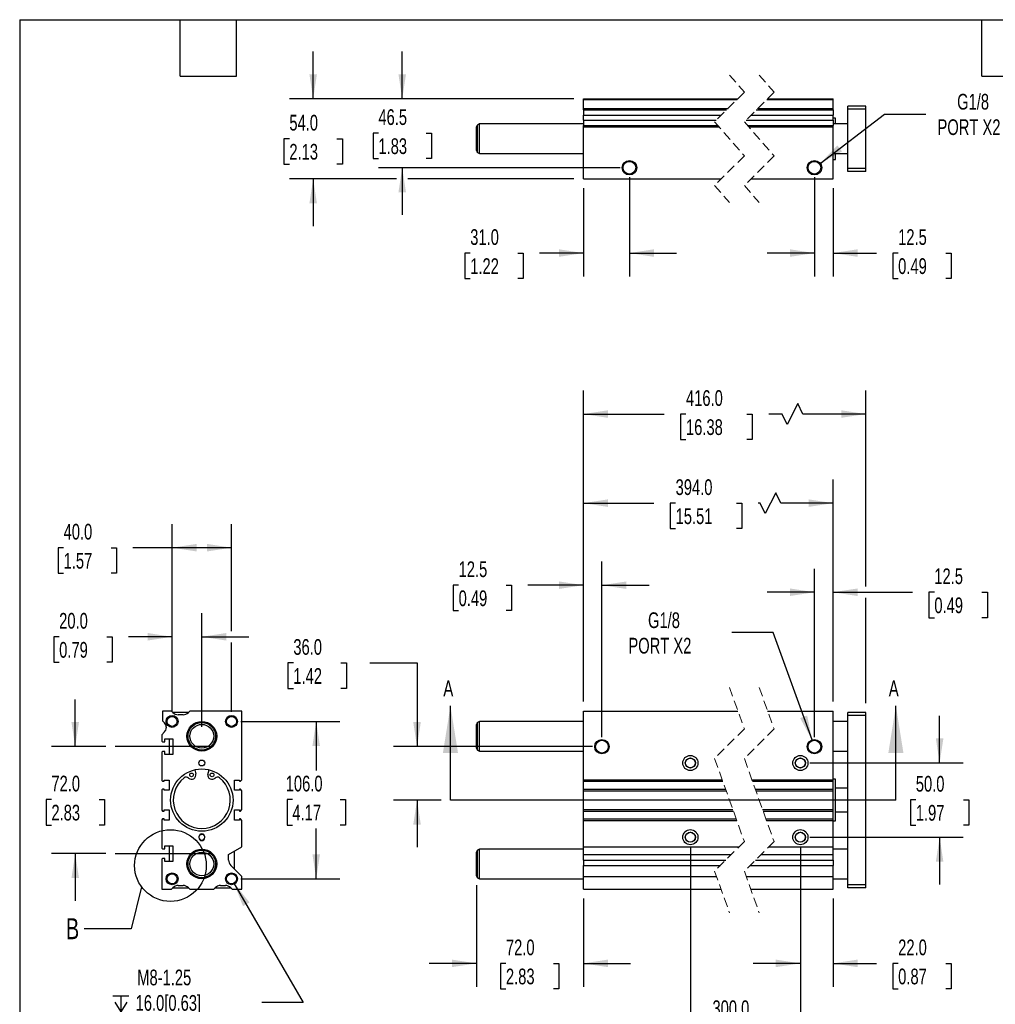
# Model space of a CAD drawing. Header units: millimetres. Extents: x 32 to 1365, y 32 to 1048.
# Tile 2 of 4: x 32 to 688, y 385 to 1048. Entities that reach past the tile are written whole.
import ezdxf

# ---------------------------------------------------------------- set-up
doc = ezdxf.new("R2010")
doc.units = ezdxf.units.MM
doc.header["$LTSCALE"] = 5
for name, pattern in [('SLD-Center', [19.05, 15.24, -1.27, 1.27, -1.27]), ('SLD-Dashed', [1.905, 1.27, -0.635]), ('SLD-Solid', [0])]:
    doc.linetypes.add(name, pattern=pattern)
doc.layers.add('CENTER', color=40, linetype='SLD-Center')
doc.layers.add('DIMENSIONS', color=140, linetype='SLD-Solid', lineweight=25)
doc.layers.add('TEXT', color=140, linetype='SLD-Solid', lineweight=25)
doc.styles.add('SLDTEXTSTYLE0', font='TXT', dxfattribs={"width": 0.7})
doc.dimstyles.new('SLDDIMSTYLE0', dxfattribs={"dimtxt": 10.790039, "dimasz": 16.51, "dimexe": 0, "dimexo": 0.0625, "dimgap": 2.69751, "dimtad": 0, "dimtih": 1, "dimtoh": 1, "dimrnd": 1e-09, "dimzin": 4, "dimdsep": 46, "dimtxsty": 'SLDTEXTSTYLE0', "dimsah": 1, "dimcen": 0.09, "dimadec": 0, "dimazin": 1, "dimtfac": 1, "dimtmove": 0, "dimatfit": 0, "dimfxl": 0, "dimfrac": 2, "dimtolj": 1, "dimtzin": 12, "dimarcsym": 0})
doc.dimstyles.new('SLDDIMSTYLE1', dxfattribs={"dimtxt": 10.790039, "dimasz": 16.51, "dimexe": 0, "dimexo": 0.0625, "dimgap": 2.69751, "dimtad": 0, "dimtih": 1, "dimtoh": 1, "dimrnd": 1e-09, "dimzin": 12, "dimdsep": 46, "dimtxsty": 'SLDTEXTSTYLE0', "dimsah": 1, "dimcen": 0.09, "dimadec": 0, "dimazin": 3, "dimtfac": 1, "dimtmove": 0, "dimatfit": 0, "dimfxl": 0, "dimfrac": 2, "dimtolj": 1, "dimtzin": 12, "dimarcsym": 0})
doc.dimstyles.new('SLDDIMSTYLE2', dxfattribs={"dimtxt": 10.790039, "dimasz": 16.51, "dimexe": 0, "dimexo": 0.0625, "dimgap": 2.69751, "dimtad": 0, "dimtih": 1, "dimtoh": 1, "dimrnd": 1e-09, "dimzin": 4, "dimdsep": 46, "dimtxsty": 'SLDTEXTSTYLE0', "dimsah": 1, "dimcen": 0.09, "dimadec": 0, "dimazin": 1, "dimtfac": 1, "dimtofl": 0, "dimtmove": 0, "dimatfit": 3, "dimfxl": 0, "dimfrac": 2, "dimtolj": 1, "dimtzin": 12, "dimarcsym": 0})
doc.dimstyles.new('SLDDIMSTYLE3', dxfattribs={"dimtxt": 10.790039, "dimasz": 16.51, "dimexe": 0, "dimexo": 0.0625, "dimgap": 2.69751, "dimtad": 0, "dimtih": 1, "dimtoh": 1, "dimrnd": 1e-09, "dimzin": 12, "dimdsep": 46, "dimtxsty": 'SLDTEXTSTYLE0', "dimsah": 1, "dimcen": 0, "dimadec": 0, "dimazin": 3, "dimtfac": 1, "dimtofl": 0, "dimtmove": 0, "dimatfit": 3, "dimfxl": 0, "dimfrac": 2, "dimtolj": 1, "dimtzin": 12, "dimarcsym": 0})
doc.dimstyles.new('SLDDIMSTYLE5', dxfattribs={"dimtxt": 0.18, "dimasz": 16.51, "dimexe": 0, "dimexo": 0.0625, "dimgap": 0, "dimtad": 0, "dimtih": 1, "dimtoh": 1, "dimdec": 0, "dimrnd": 1e-09, "dimzin": 0, "dimdsep": 46, "dimtxsty": 'Standard', "dimblk1": 'NONE', "dimblk2": 'NONE', "dimsah": 1, "dimcen": 0.09, "dimadec": 0, "dimazin": 0, "dimtfac": 16.51, "dimtdec": 0, "dimtofl": 0, "dimtmove": 0, "dimatfit": 3, "dimldrblk": 'NONE', "dimfxl": 0, "dimfrac": 2, "dimtolj": 1, "dimtzin": 0, "dimarcsym": 0})

# ---------------------------------------------------------------- blocks, each defined once
blk = doc.blocks.new('_D')
at = {"layer": 'DIMENSIONS'}
for p, q in [((215.96, 614.54), (212.33, 614.54)), ((212.33, 614.54), (212.33, 597.39)), ((248.02, 614.54), (251.64, 614.54)), ((251.64, 614.54), (251.64, 597.39)), ((267.47, 614.54), (299.22, 614.54)), ((299.22, 614.54), (299.22, 558.16)), ((212.33, 597.39), (215.96, 597.39)), ((251.64, 597.39), (248.02, 597.39)), ((417.36, 558.16), (283.34, 558.16)), ((315.38, 522.16), (283.34, 522.16)), ((299.22, 522.16), (299.22, 490.41))]:
    blk.add_line(p, q, dxfattribs=at)
for points in [[(299.22, 558.16), (301.76, 574.67), (296.68, 574.67)], [(299.22, 522.16), (296.68, 505.65), (301.76, 505.65)]]:
    blk.add_solid(points, dxfattribs=at)
at = {"layer": 'DIMENSIONS', "char_height": 10.583, "attachment_point": 1, "style": 'SLDTEXTSTYLE0'}
for s, insert in [('36.0', (215.96, 630.6)), ('1.42', (215.96, 611.04))]:
    blk.add_mtext(s, dxfattribs=dict(at, insert=insert))
blk = doc.blocks.new('_D_1')
at = {"layer": 'DIMENSIONS'}
for p, q in [((411.21, 588.51), (411.21, 682.77)), ((423.71, 564.51), (423.71, 682.77)), ((327.21, 666.9), (323.58, 666.9)), ((323.58, 666.9), (323.58, 649.75)), ((359.27, 666.9), (362.89, 666.9)), ((362.89, 666.9), (362.89, 649.75)), ((411.21, 666.9), (373.89, 666.9)), ((423.71, 666.9), (455.46, 666.9)), ((323.58, 649.75), (327.21, 649.75)), ((362.89, 649.75), (359.27, 649.75))]:
    blk.add_line(p, q, dxfattribs=at)
for points in [[(411.21, 666.9), (394.7, 669.44), (394.7, 664.36)], [(423.71, 666.9), (440.22, 664.36), (440.22, 669.44)]]:
    blk.add_solid(points, dxfattribs=at)
at = {"layer": 'DIMENSIONS', "char_height": 10.583, "attachment_point": 1, "style": 'SLDTEXTSTYLE0'}
for s, insert in [('12.5', (327.21, 682.96)), ('0.49', (327.21, 663.39))]:
    blk.add_mtext(s, dxfattribs=dict(at, insert=insert))
blk = doc.blocks.new('_D_2')
at = {"layer": 'DIMENSIONS'}
for p, q in [((566.76, 564.51), (566.76, 678.03)), ((579.26, 588.51), (579.26, 678.03)), ((566.76, 662.16), (535.01, 662.16)), ((579.26, 662.16), (632.84, 662.16)), ((647.46, 662.16), (643.83, 662.16)), ((643.83, 662.16), (643.83, 645.01)), ((679.52, 662.16), (683.14, 662.16)), ((683.14, 662.16), (683.14, 645.01)), ((643.83, 645.01), (647.46, 645.01)), ((683.14, 645.01), (679.52, 645.01))]:
    blk.add_line(p, q, dxfattribs=at)
for points in [[(566.76, 662.16), (550.25, 664.7), (550.25, 659.62)], [(579.26, 662.16), (595.77, 659.62), (595.77, 664.7)]]:
    blk.add_solid(points, dxfattribs=at)
at = {"layer": 'DIMENSIONS', "char_height": 10.583, "attachment_point": 1, "style": 'SLDTEXTSTYLE0'}
for s, insert in [('12.5', (647.46, 678.22)), ('0.49', (647.46, 658.65))]:
    blk.add_mtext(s, dxfattribs=dict(at, insert=insert))
blk = doc.blocks.new('_D_3')
at = {"layer": 'DIMENSIONS'}
for p, q in [((411.21, 588.51), (411.21, 738.03)), ((579.26, 588.51), (579.26, 738.03)), ((540.69, 729.21), (533.63, 715.1)), ((544.22, 722.16), (540.69, 729.21)), ((411.21, 722.16), (458.67, 722.16)), ((473.29, 722.16), (469.67, 722.16)), ((469.67, 722.16), (469.67, 705.01)), ((514.33, 722.16), (517.95, 722.16)), ((517.95, 722.16), (517.95, 705.01)), ((530.11, 722.16), (528.95, 722.16)), ((533.63, 715.1), (530.11, 722.16)), ((579.26, 722.16), (544.22, 722.16)), ((469.67, 705.01), (473.29, 705.01)), ((517.95, 705.01), (514.33, 705.01))]:
    blk.add_line(p, q, dxfattribs=at)
for points in [[(411.21, 722.16), (427.72, 719.62), (427.72, 724.7)], [(579.26, 722.16), (562.75, 724.7), (562.75, 719.62)]]:
    blk.add_solid(points, dxfattribs=at)
at = {"layer": 'DIMENSIONS', "char_height": 10.583, "attachment_point": 1, "style": 'SLDTEXTSTYLE0'}
for s, insert in [('394.0', (473.29, 738.22)), ('15.51', (473.29, 718.65))]:
    blk.add_mtext(s, dxfattribs=dict(at, insert=insert))
blk = doc.blocks.new('_D_4')
at = {"layer": 'DIMENSIONS'}
for p, q in [((411.21, 588.51), (411.21, 798.03)), ((601.26, 665.97), (601.26, 798.03)), ((555.49, 789.21), (548.44, 775.1)), ((559.02, 782.16), (555.49, 789.21)), ((411.21, 782.16), (465.65, 782.16)), ((480.27, 782.16), (476.64, 782.16)), ((476.64, 782.16), (476.64, 765.01)), ((521.31, 782.16), (524.93, 782.16)), ((524.93, 782.16), (524.93, 765.01)), ((544.91, 782.16), (535.93, 782.16)), ((548.44, 775.1), (544.91, 782.16)), ((601.26, 782.16), (559.02, 782.16)), ((476.64, 765.01), (480.27, 765.01)), ((524.93, 765.01), (521.31, 765.01)), ((601.26, 587.51), (601.26, 658.35))]:
    blk.add_line(p, q, dxfattribs=at)
for points in [[(411.21, 782.16), (427.72, 779.62), (427.72, 784.7)], [(601.26, 782.16), (584.75, 784.7), (584.75, 779.62)]]:
    blk.add_solid(points, dxfattribs=at)
at = {"layer": 'DIMENSIONS', "char_height": 10.583, "attachment_point": 1, "style": 'SLDTEXTSTYLE0'}
for s, insert in [('416.0', (480.27, 798.22)), ('16.38', (480.27, 778.65))]:
    blk.add_mtext(s, dxfattribs=dict(at, insert=insert))
blk = doc.blocks.new('_D_5')
at = {"layer": 'DIMENSIONS'}
for p, q in [((651.01, 547.16), (651.01, 578.91)), ((563.61, 547.16), (666.89, 547.16)), ((634.98, 522.39), (631.35, 522.39)), ((631.35, 522.39), (631.35, 505.24)), ((667.04, 522.39), (670.67, 522.39)), ((670.67, 522.39), (670.67, 505.24)), ((631.35, 505.24), (634.98, 505.24)), ((670.67, 505.24), (667.04, 505.24)), ((563.61, 497.16), (666.89, 497.16)), ((651.01, 497.16), (651.01, 465.41))]:
    blk.add_line(p, q, dxfattribs=at)
for points in [[(651.01, 547.16), (653.55, 563.67), (648.47, 563.67)], [(651.01, 497.16), (648.47, 480.65), (653.55, 480.65)]]:
    blk.add_solid(points, dxfattribs=at)
at = {"layer": 'DIMENSIONS', "char_height": 10.583, "attachment_point": 1, "style": 'SLDTEXTSTYLE0'}
for s, insert in [('50.0', (634.98, 538.45)), ('1.97', (634.98, 518.89))]:
    blk.add_mtext(s, dxfattribs=dict(at, insert=insert))
blk = doc.blocks.new('_D_6')
at = {"layer": 'DIMENSIONS'}
for p, q in [((339.21, 464.83), (339.21, 396.33)), ((411.21, 455.81), (411.21, 396.33)), ((339.21, 412.21), (307.46, 412.21)), ((359.07, 412.21), (355.45, 412.21)), ((355.45, 412.21), (355.45, 395.06)), ((391.13, 412.21), (394.76, 412.21)), ((394.76, 412.21), (394.76, 395.06)), ((411.21, 412.21), (442.96, 412.21)), ((355.45, 395.06), (359.07, 395.06)), ((394.76, 395.06), (391.13, 395.06))]:
    blk.add_line(p, q, dxfattribs=at)
for points in [[(339.21, 412.21), (322.7, 414.75), (322.7, 409.67)], [(411.21, 412.21), (427.72, 409.67), (427.72, 414.75)]]:
    blk.add_solid(points, dxfattribs=at)
at = {"layer": 'DIMENSIONS', "char_height": 10.583, "attachment_point": 1, "style": 'SLDTEXTSTYLE0'}
for s, insert in [('72.0', (359.07, 428.27)), ('2.83', (359.07, 408.7))]:
    blk.add_mtext(s, dxfattribs=dict(at, insert=insert))
blk = doc.blocks.new('_D_7')
at = {"layer": 'DIMENSIONS'}
for p, q in [((483.21, 490.81), (483.21, 355.36)), ((557.26, 490.81), (557.26, 355.36)), ((483.21, 371.24), (451.46, 371.24)), ((498.1, 371.24), (494.48, 371.24)), ((494.48, 371.24), (494.48, 354.09)), ((539.14, 371.24), (542.76, 371.24)), ((542.76, 371.24), (542.76, 354.09)), ((557.26, 371.24), (589.01, 371.24)), ((494.48, 354.09), (498.1, 354.09)), ((542.76, 354.09), (539.14, 354.09))]:
    blk.add_line(p, q, dxfattribs=at)
for points in [[(483.21, 371.24), (466.7, 373.78), (466.7, 368.7)], [(557.26, 371.24), (573.77, 368.7), (573.77, 373.78)]]:
    blk.add_solid(points, dxfattribs=at)
at = {"layer": 'DIMENSIONS', "char_height": 10.583, "attachment_point": 1, "style": 'SLDTEXTSTYLE0'}
for s, insert in [('300.0', (498.1, 387.29)), ('11.81', (498.1, 367.73))]:
    blk.add_mtext(s, dxfattribs=dict(at, insert=insert))
blk = doc.blocks.new('_D_8')
at = {"layer": 'DIMENSIONS'}
for p, q in [((557.26, 490.81), (557.26, 396.32)), ((579.26, 455.81), (579.26, 396.32)), ((557.26, 412.2), (525.51, 412.2)), ((579.26, 412.2), (608.49, 412.2)), ((623.11, 412.2), (619.49, 412.2)), ((619.49, 412.2), (619.49, 395.05)), ((655.17, 412.2), (658.8, 412.2)), ((658.8, 412.2), (658.8, 395.05)), ((619.49, 395.05), (623.11, 395.05)), ((658.8, 395.05), (655.17, 395.05))]:
    blk.add_line(p, q, dxfattribs=at)
for points in [[(557.26, 412.2), (540.75, 414.74), (540.75, 409.66)], [(579.26, 412.2), (595.77, 409.66), (595.77, 414.74)]]:
    blk.add_solid(points, dxfattribs=at)
at = {"layer": 'DIMENSIONS', "char_height": 10.583, "attachment_point": 1, "style": 'SLDTEXTSTYLE0'}
for s, insert in [('22.0', (623.11, 428.26)), ('0.87', (623.11, 408.69))]:
    blk.add_mtext(s, dxfattribs=dict(at, insert=insert))
blk = doc.blocks.new('_D_9')
at = {"layer": 'DIMENSIONS'}
for p, q in [((538.96, 634.97), (511.18, 634.97)), ((565.11, 562.73), (538.96, 634.97))]:
    blk.add_line(p, q, dxfattribs=at)
blk.add_solid([(565.11, 562.73), (561.87, 579.12), (557.1, 577.39)], dxfattribs=at)
at = {"layer": 'DIMENSIONS', "char_height": 10.583, "attachment_point": 1, "style": 'SLDTEXTSTYLE0'}
for s, insert in [('G1/8', (454.72, 648.61)), ('PORT X2', (441.5, 631.46))]:
    blk.add_mtext(s, dxfattribs=dict(at, insert=insert))
blk = doc.blocks.new('_D_19')
at = {"layer": 'DIMENSIONS'}
for p, q in [((442.21, 941.68), (442.21, 874.71)), ((411.21, 934.18), (411.21, 874.71)), ((335.04, 890.58), (331.42, 890.58)), ((331.42, 890.58), (331.42, 873.43)), ((367.1, 890.58), (370.73, 890.58)), ((370.73, 890.58), (370.73, 873.43)), ((411.21, 890.58), (381.72, 890.58)), ((442.21, 890.58), (473.96, 890.58)), ((331.42, 873.43), (335.04, 873.43)), ((370.73, 873.43), (367.1, 873.43))]:
    blk.add_line(p, q, dxfattribs=at)
for points in [[(411.21, 890.58), (394.7, 893.12), (394.7, 888.04)], [(442.21, 890.58), (458.72, 888.04), (458.72, 893.12)]]:
    blk.add_solid(points, dxfattribs=at)
at = {"layer": 'DIMENSIONS', "char_height": 10.583, "attachment_point": 1, "style": 'SLDTEXTSTYLE0'}
for s, insert in [('31.0', (335.04, 906.64)), ('1.22', (335.04, 887.07))]:
    blk.add_mtext(s, dxfattribs=dict(at, insert=insert))
blk = doc.blocks.new('_D_20')
at = {"layer": 'DIMENSIONS'}
for p, q in [((566.76, 941.68), (566.76, 874.71)), ((579.26, 934.18), (579.26, 874.71)), ((566.76, 890.58), (535.01, 890.58)), ((579.26, 890.58), (608.47, 890.58)), ((623.09, 890.58), (619.47, 890.58)), ((619.47, 890.58), (619.47, 873.43)), ((655.15, 890.58), (658.78, 890.58)), ((658.78, 890.58), (658.78, 873.43)), ((619.47, 873.43), (623.09, 873.43)), ((658.78, 873.43), (655.15, 873.43))]:
    blk.add_line(p, q, dxfattribs=at)
for points in [[(566.76, 890.58), (550.25, 893.12), (550.25, 888.04)], [(579.26, 890.58), (595.77, 888.04), (595.77, 893.12)]]:
    blk.add_solid(points, dxfattribs=at)
at = {"layer": 'DIMENSIONS', "char_height": 10.583, "attachment_point": 1, "style": 'SLDTEXTSTYLE0'}
for s, insert in [('12.5', (623.09, 906.64)), ('0.49', (623.09, 887.07))]:
    blk.add_mtext(s, dxfattribs=dict(at, insert=insert))
blk = doc.blocks.new('_D_21')
at = {"layer": 'DIMENSIONS'}
for p, q in [((570.62, 950.99), (613.86, 984.17)), ((613.86, 984.17), (641.64, 984.17))]:
    blk.add_line(p, q, dxfattribs=at)
blk.add_solid([(570.62, 950.99), (585.27, 959.03), (582.17, 963.06)], dxfattribs=at)
at = {"layer": 'DIMENSIONS', "char_height": 10.583, "attachment_point": 1, "style": 'SLDTEXTSTYLE0'}
for s, insert in [('G1/8', (662.8, 997.81)), ('PORT X2', (649.58, 980.66))]:
    blk.add_mtext(s, dxfattribs=dict(at, insert=insert))
blk = doc.blocks.new('_D_22')
at = {"layer": 'DIMENSIONS'}
for p, q in [((289.25, 994.53), (289.25, 1026.28)), ((404.86, 994.53), (273.38, 994.53)), ((273.22, 971.37), (269.6, 971.37)), ((269.6, 971.37), (269.6, 954.23)), ((305.28, 971.37), (308.91, 971.37)), ((308.91, 971.37), (308.91, 954.23)), ((269.6, 954.23), (273.22, 954.23)), ((308.91, 954.23), (305.28, 954.23)), ((435.86, 948.03), (273.38, 948.03)), ((289.25, 948.03), (289.25, 916.28))]:
    blk.add_line(p, q, dxfattribs=at)
for points in [[(289.25, 994.53), (291.79, 1011.04), (286.71, 1011.04)], [(289.25, 948.03), (286.71, 931.52), (291.79, 931.52)]]:
    blk.add_solid(points, dxfattribs=at)
at = {"layer": 'DIMENSIONS', "char_height": 10.583, "attachment_point": 1, "style": 'SLDTEXTSTYLE0'}
for s, insert in [('46.5', (273.22, 987.43)), ('1.83', (273.22, 967.87))]:
    blk.add_mtext(s, dxfattribs=dict(at, insert=insert))
blk = doc.blocks.new('_D_23')
at = {"layer": 'DIMENSIONS'}
for p, q in [((229.3, 994.53), (229.3, 1026.28)), ((404.86, 994.53), (213.43, 994.53)), ((213.27, 967.62), (209.65, 967.62)), ((209.65, 967.62), (209.65, 950.47)), ((245.33, 967.62), (248.96, 967.62)), ((248.96, 967.62), (248.96, 950.47)), ((209.65, 950.47), (213.27, 950.47)), ((248.96, 950.47), (245.33, 950.47)), ((285.44, 940.53), (213.43, 940.53)), ((229.3, 940.53), (229.3, 908.78)), ((404.86, 940.53), (293.06, 940.53))]:
    blk.add_line(p, q, dxfattribs=at)
for points in [[(229.3, 994.53), (231.84, 1011.04), (226.76, 1011.04)], [(229.3, 940.53), (226.76, 924.02), (231.84, 924.02)]]:
    blk.add_solid(points, dxfattribs=at)
at = {"layer": 'DIMENSIONS', "char_height": 10.583, "attachment_point": 1, "style": 'SLDTEXTSTYLE0'}
for s, insert in [('54.0', (213.27, 983.68)), ('2.13', (213.27, 964.11))]:
    blk.add_mtext(s, dxfattribs=dict(at, insert=insert))
blk = doc.blocks.new('_D_27')
at = {"layer": 'DIMENSIONS'}
for p, q in [((69.12, 558.16), (69.12, 589.91)), ((89.74, 558.16), (53.25, 558.16)), ((53.09, 522.55), (49.47, 522.55)), ((49.47, 522.55), (49.47, 505.4)), ((85.15, 522.55), (88.78, 522.55)), ((88.78, 522.55), (88.78, 505.4)), ((49.47, 505.4), (53.09, 505.4)), ((88.78, 505.4), (85.15, 505.4)), ((89.74, 486.16), (53.25, 486.16)), ((69.12, 486.16), (69.12, 454.41))]:
    blk.add_line(p, q, dxfattribs=at)
for points in [[(69.12, 558.16), (71.66, 574.67), (66.58, 574.67)], [(69.12, 486.16), (66.58, 469.65), (71.66, 469.65)]]:
    blk.add_solid(points, dxfattribs=at)
at = {"layer": 'DIMENSIONS', "char_height": 10.583, "attachment_point": 1, "style": 'SLDTEXTSTYLE0'}
for s, insert in [('72.0', (53.09, 538.61)), ('2.83', (53.09, 519.04))]:
    blk.add_mtext(s, dxfattribs=dict(at, insert=insert))
blk = doc.blocks.new('_D_28')
at = {"layer": 'DIMENSIONS'}
for p, q in [((134.34, 581.51), (134.34, 648.03)), ((154.34, 571.51), (154.34, 648.03)), ((58.32, 632.16), (54.7, 632.16)), ((54.7, 632.16), (54.7, 615.01)), ((90.39, 632.16), (94.01, 632.16)), ((94.01, 632.16), (94.01, 615.01)), ((134.34, 632.16), (105.01, 632.16)), ((154.34, 632.16), (186.09, 632.16)), ((54.7, 615.01), (58.32, 615.01)), ((94.01, 615.01), (90.39, 615.01))]:
    blk.add_line(p, q, dxfattribs=at)
for points in [[(134.34, 632.16), (117.83, 634.7), (117.83, 629.62)], [(154.34, 632.16), (170.85, 629.62), (170.85, 634.7)]]:
    blk.add_solid(points, dxfattribs=at)
at = {"layer": 'DIMENSIONS', "char_height": 10.583, "attachment_point": 1, "style": 'SLDTEXTSTYLE0'}
for s, insert in [('20.0', (58.32, 648.22)), ('0.79', (58.32, 628.65))]:
    blk.add_mtext(s, dxfattribs=dict(at, insert=insert))
blk = doc.blocks.new('_D_29')
at = {"layer": 'DIMENSIONS'}
for p, q in [((134.34, 581.51), (134.34, 708.03)), ((174.34, 635.97), (174.34, 708.03)), ((61.31, 692.16), (57.69, 692.16)), ((57.69, 692.16), (57.69, 675.01)), ((93.37, 692.16), (97, 692.16)), ((97, 692.16), (97, 675.01)), ((134.34, 692.16), (107.99, 692.16)), ((174.34, 692.16), (134.34, 692.16)), ((57.69, 675.01), (61.31, 675.01)), ((97, 675.01), (93.37, 675.01)), ((174.34, 581.51), (174.34, 628.35))]:
    blk.add_line(p, q, dxfattribs=at)
for points in [[(134.34, 692.16), (150.85, 689.62), (150.85, 694.7)], [(174.34, 692.16), (157.83, 694.7), (157.83, 689.62)]]:
    blk.add_solid(points, dxfattribs=at)
at = {"layer": 'DIMENSIONS', "char_height": 10.583, "attachment_point": 1, "style": 'SLDTEXTSTYLE0'}
for s, insert in [('40.0', (61.31, 708.22)), ('1.57', (61.31, 688.65))]:
    blk.add_mtext(s, dxfattribs=dict(at, insert=insert))
blk = doc.blocks.new('_D_30')
at = {"layer": 'DIMENSIONS'}
for p, q in [((180.69, 575.16), (247.22, 575.16)), ((231.34, 575.16), (231.34, 542.11)), ((215.31, 522.55), (211.69, 522.55)), ((211.69, 522.55), (211.69, 505.4)), ((247.37, 522.55), (251, 522.55)), ((251, 522.55), (251, 505.4)), ((211.69, 505.4), (215.31, 505.4)), ((251, 505.4), (247.37, 505.4)), ((231.34, 469.16), (231.34, 502.99)), ((180.69, 469.16), (247.22, 469.16))]:
    blk.add_line(p, q, dxfattribs=at)
for points in [[(231.34, 575.16), (228.8, 558.65), (233.88, 558.65)], [(231.34, 469.16), (233.88, 485.67), (228.8, 485.67)]]:
    blk.add_solid(points, dxfattribs=at)
at = {"layer": 'DIMENSIONS', "char_height": 10.583, "attachment_point": 1, "style": 'SLDTEXTSTYLE0'}
for s, insert in [('106.0', (210.82, 538.61)), ('4.17', (215.31, 519.04))]:
    blk.add_mtext(s, dxfattribs=dict(at, insert=insert))
blk = doc.blocks.new('SW_SYMBOL_HOLE_DEPTH')
at = {"layer": 'DIMENSIONS', "color": 0}
for p, q in [((0, 4375), (4000, 4375)), ((500, 2775), (2000, 375)), ((2000, 4375), (2000, 375)), ((3500, 2775), (2000, 375))]:
    blk.add_line(p, q, dxfattribs=at)
blk = doc.blocks.new('_D_31')
at = {"layer": 'DIMENSIONS'}
for p, q in [((176, 466.28), (222.47, 385.81)), ((222.47, 385.81), (194.68, 385.81))]:
    blk.add_line(p, q, dxfattribs=at)
blk.add_solid([(176, 466.28), (182.06, 450.71), (186.46, 453.25)], dxfattribs=at)
at = {"layer": 'DIMENSIONS', "xscale": 0.002688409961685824, "yscale": 0.002688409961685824, "zscale": 0.002688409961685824}
blk.add_blockref('SW_SYMBOL_HOLE_DEPTH', (94.37, 378.66), dxfattribs=at)
at = {"layer": 'DIMENSIONS', "char_height": 10.583, "attachment_point": 1, "style": 'SLDTEXTSTYLE0'}
for s, insert in [('M8-1.25', (110.88, 408.02)), ('16.0[0.63]', (109.8, 390.88)), ('X4', (131.24, 373.73))]:
    blk.add_mtext(s, dxfattribs=dict(at, insert=insert))
blk = doc.blocks.new('_None')

msp = doc.modelspace()

# ---------------------------------------------------------------- linework, layer by layer
at = {"color": 7, "linetype": 'SLD-Dashed', "lineweight": 18}
for p, q in [((509.55, 1010.408), (519.55, 998.971)), ((529.55, 1010.408), (539.55, 998.971)), ((519.55, 998.971), (499.55, 978.971)), ((539.55, 998.971), (519.55, 978.971)), ((499.55, 978.971), (519.55, 956.096)), ((519.55, 978.971), (539.55, 956.096)), ((519.55, 956.096), (499.55, 936.096)), ((539.55, 956.096), (519.55, 936.096)), ((499.55, 936.096), (509.55, 924.658)), ((519.55, 936.096), (529.55, 924.658)), ((509.55, 598.034), (519.55, 570.096)), ((529.55, 598.034), (539.55, 570.096)), ((519.55, 570.096), (499.55, 550.096)), ((539.55, 570.096), (519.55, 550.096)), ((499.55, 550.096), (519.55, 494.221)), ((519.55, 550.096), (539.55, 494.221)), ((519.55, 494.221), (499.55, 474.221)), ((539.55, 494.221), (519.55, 474.221)), ((499.55, 474.221), (509.55, 446.284)), ((519.55, 474.221), (529.55, 446.284))]:
    msp.add_line(p, q, dxfattribs=at)
for p, q in [((411.212, 994.533), (515.113, 994.533)), ((411.212, 994.033), (411.212, 994.533)), ((411.212, 994.033), (514.613, 994.033)), ((411.212, 988.033), (411.212, 994.033)), ((411.212, 988.033), (508.613, 988.033)), ((411.212, 986.998), (411.212, 988.033)), ((528.613, 988.033), (579.261, 988.033)), ((534.613, 994.033), (579.261, 994.033)), ((535.113, 994.533), (579.261, 994.533)), ((579.261, 994.033), (579.261, 994.533)), ((579.261, 988.033), (579.261, 994.033)), ((579.261, 986.998), (579.261, 988.033)), ((601.261, 989.533), (589.261, 989.533)), ((589.261, 987.533), (589.261, 989.533)), ((601.261, 987.533), (601.261, 989.533)), ((411.212, 986.998), (507.577, 986.998)), ((411.212, 986.998), (411.212, 983.462)), ((411.212, 983.462), (504.041, 983.462)), ((411.212, 980.104), (411.212, 983.462)), ((524.041, 983.462), (579.261, 983.462)), ((527.577, 986.998), (579.261, 986.998)), ((579.261, 986.998), (579.261, 983.462)), ((579.261, 980.104), (579.261, 983.462)), ((581.011, 981.533), (579.261, 981.533)), ((581.011, 977.533), (581.011, 981.533)), ((601.261, 987.533), (589.261, 987.533)), ((589.261, 947.533), (589.261, 987.533)), ((601.261, 947.533), (601.261, 987.533)), ((339.212, 959.554), (339.212, 975.513)), ((341.212, 977.533), (339.962, 976.812)), ((339.962, 958.255), (339.962, 976.812)), ((411.212, 977.533), (341.212, 977.533)), ((341.212, 957.533), (341.212, 977.533)), ((411.212, 980.104), (500.684, 980.104)), ((411.212, 980.104), (411.212, 976.569)), ((411.212, 976.569), (501.65, 976.569)), ((411.212, 975.533), (411.212, 976.569)), ((411.212, 975.533), (502.555, 975.533)), ((411.212, 940.533), (411.212, 975.533)), ((520.684, 980.104), (579.261, 980.104)), ((521.65, 976.569), (579.261, 976.569)), ((522.555, 975.533), (579.261, 975.533)), ((579.261, 980.104), (579.261, 976.569)), ((589.261, 977.533), (579.261, 977.533)), ((579.261, 975.533), (579.261, 976.569)), ((579.261, 940.533), (579.261, 975.533)), ((339.962, 958.255), (341.212, 957.533)), ((341.212, 957.533), (411.212, 957.533)), ((579.261, 957.533), (589.261, 957.533)), ((581.011, 953.533), (581.011, 957.533)), ((579.261, 953.533), (581.011, 953.533)), ((601.261, 947.533), (589.261, 947.533)), ((589.261, 945.533), (589.261, 947.533)), ((601.261, 945.533), (589.261, 945.533)), ((601.261, 945.533), (601.261, 947.533)), ((411.212, 940.533), (503.988, 940.533)), ((523.988, 940.533), (579.261, 940.533)), ((127.842, 582.159), (127.842, 575.659)), ((133.842, 582.159), (127.842, 582.159)), ((134.878, 581.123), (133.842, 582.159)), ((145.342, 581.159), (134.842, 581.159)), ((141.771, 579.659), (138.413, 579.659)), ((146.342, 582.159), (145.307, 581.123)), ((181.342, 582.159), (146.342, 582.159)), ((181.342, 535.839), (181.342, 582.159)), ((411.212, 535.839), (411.212, 582.159)), ((411.212, 582.159), (515.232, 582.159)), ((535.232, 582.159), (579.261, 582.159)), ((579.261, 535.839), (579.261, 582.159)), ((601.261, 581.159), (589.261, 581.159)), ((589.261, 579.159), (589.261, 581.159)), ((601.261, 579.159), (589.261, 579.159)), ((589.261, 465.159), (589.261, 579.159)), ((601.261, 579.159), (601.261, 581.159)), ((601.261, 465.159), (601.261, 579.159)), ((127.842, 575.659), (129.306, 574.195)), ((130.342, 571.509), (130.342, 570.809)), ((339.212, 565.159), (339.212, 573.138)), ((341.212, 575.159), (339.962, 574.437)), ((339.962, 565.159), (339.962, 574.437)), ((411.212, 575.159), (341.212, 575.159)), ((341.212, 565.159), (341.212, 575.159)), ((589.261, 575.159), (579.261, 575.159)), ((129.306, 568.123), (127.342, 566.159)), ((127.342, 566.159), (127.342, 561.909)), ((339.212, 557.18), (339.212, 565.159)), ((339.962, 555.881), (339.962, 565.159)), ((341.212, 555.159), (341.212, 565.159)), ((127.342, 561.909), (127.842, 561.409)), ((127.842, 561.409), (129.342, 561.409)), ((129.342, 563.409), (134.842, 563.409)), ((129.342, 561.409), (129.342, 563.409)), ((132.342, 563.409), (132.342, 552.909)), ((134.842, 563.409), (134.842, 552.909)), ((127.842, 554.909), (127.342, 554.409)), ((127.342, 554.409), (127.342, 535.339)), ((129.342, 554.909), (127.842, 554.909)), ((129.342, 552.909), (129.342, 554.909)), ((134.842, 552.909), (129.342, 552.909)), ((339.962, 555.881), (341.212, 555.159)), ((341.212, 555.159), (411.212, 555.159)), ((579.261, 555.159), (589.261, 555.159)), ((149.541, 542.603), (150.328, 539.858)), ((158.29, 539.484), (159.182, 542.594)), ((127.342, 535.339), (127.842, 534.839)), ((127.842, 534.839), (128.992, 534.839)), ((128.992, 535.559), (132.342, 535.559)), ((128.992, 534.839), (128.992, 535.559)), ((132.342, 535.559), (132.342, 528.759)), ((176.342, 535.559), (179.692, 535.559)), ((176.342, 528.759), (176.342, 535.559)), ((179.692, 535.559), (179.692, 534.839)), ((179.692, 534.839), (180.342, 534.839)), ((180.342, 534.839), (181.342, 535.839)), ((411.212, 535.839), (504.653, 535.839)), ((411.212, 534.839), (411.212, 535.839)), ((411.212, 534.839), (505.011, 534.839)), ((411.212, 529.489), (411.212, 534.839)), ((524.653, 535.839), (579.261, 535.839)), ((525.011, 534.839), (579.261, 534.839)), ((581.011, 536.159), (579.261, 536.159)), ((579.261, 534.839), (579.261, 535.839)), ((579.261, 529.489), (579.261, 534.839)), ((581.011, 508.159), (581.011, 536.159)), ((127.842, 529.489), (127.342, 528.989)), ((127.342, 528.989), (127.342, 515.329)), ((128.992, 529.489), (127.842, 529.489)), ((128.992, 528.759), (128.992, 529.489)), ((132.342, 528.759), (128.992, 528.759)), ((179.692, 528.759), (176.342, 528.759)), ((179.692, 529.489), (179.692, 528.759)), ((180.342, 529.489), (179.692, 529.489)), ((181.342, 528.489), (180.342, 529.489)), ((181.342, 515.829), (181.342, 528.489)), ((411.212, 529.489), (506.926, 529.489)), ((411.212, 528.489), (411.212, 529.489)), ((411.212, 515.829), (411.212, 528.489)), ((411.212, 528.489), (507.284, 528.489)), ((526.926, 529.489), (579.261, 529.489)), ((527.284, 528.489), (579.261, 528.489)), ((579.261, 528.489), (579.261, 529.489)), ((579.261, 515.829), (579.261, 528.489)), ((589.261, 530.159), (581.011, 530.159)), ((127.342, 515.329), (127.842, 514.829)), ((127.842, 514.829), (128.992, 514.829)), ((128.992, 515.559), (132.342, 515.559)), ((128.992, 514.829), (128.992, 515.559)), ((132.342, 515.559), (132.342, 508.759)), ((176.342, 515.559), (179.692, 515.559)), ((176.342, 508.759), (176.342, 515.559)), ((179.692, 515.559), (179.692, 514.829)), ((179.692, 514.829), (180.342, 514.829)), ((180.342, 514.829), (181.342, 515.829)), ((411.212, 514.829), (411.212, 515.829)), ((411.212, 515.829), (511.816, 515.829)), ((411.212, 514.829), (512.174, 514.829)), ((411.212, 509.479), (411.212, 514.829)), ((531.816, 515.829), (579.261, 515.829)), ((532.174, 514.829), (579.261, 514.829)), ((579.261, 514.829), (579.261, 515.829)), ((579.261, 509.479), (579.261, 514.829)), ((581.011, 514.159), (589.261, 514.159)), ((127.842, 509.479), (127.342, 508.979)), ((127.342, 508.979), (127.342, 489.909)), ((128.992, 509.479), (127.842, 509.479)), ((128.992, 508.759), (128.992, 509.479)), ((132.342, 508.759), (128.992, 508.759)), ((179.692, 508.759), (176.342, 508.759)), ((179.692, 509.479), (179.692, 508.759)), ((180.342, 509.479), (179.692, 509.479)), ((181.342, 508.479), (180.342, 509.479)), ((181.342, 490.659), (181.342, 508.479)), ((411.212, 509.479), (514.089, 509.479)), ((411.212, 508.479), (411.212, 509.479)), ((411.212, 508.479), (514.447, 508.479)), ((411.212, 490.659), (411.212, 508.479)), ((534.089, 509.479), (579.261, 509.479)), ((534.447, 508.479), (579.261, 508.479)), ((579.261, 508.479), (579.261, 509.479)), ((579.261, 490.659), (579.261, 508.479)), ((579.261, 508.159), (581.011, 508.159)), ((152.342, 497.409), (152.342, 496.909)), ((156.342, 496.909), (156.342, 497.409)), ((129.342, 491.409), (134.842, 491.409)), ((129.342, 489.409), (129.342, 491.409)), ((132.342, 491.409), (132.342, 480.909)), ((134.842, 491.409), (134.842, 480.909)), ((127.342, 489.909), (127.842, 489.409)), ((127.842, 489.409), (129.342, 489.409)), ((172.342, 485.463), (181.342, 490.659)), ((172.342, 481.73), (172.342, 485.463)), ((176.342, 475.659), (176.342, 487.772)), ((339.212, 479.159), (339.212, 487.138)), ((341.212, 489.159), (339.962, 488.437)), ((339.962, 479.159), (339.962, 488.437)), ((411.212, 489.159), (341.212, 489.159)), ((341.212, 479.159), (341.212, 489.159)), ((411.212, 490.659), (515.988, 490.659)), ((411.212, 485.463), (411.212, 490.659)), ((411.212, 485.463), (510.791, 485.463)), ((411.212, 481.73), (411.212, 485.463)), ((530.791, 485.463), (579.261, 485.463)), ((535.988, 490.659), (579.261, 490.659)), ((579.261, 485.463), (579.261, 490.659)), ((589.261, 489.159), (579.261, 489.159)), ((579.261, 481.73), (579.261, 485.463)), ((127.842, 482.909), (127.342, 482.409)), ((127.342, 482.409), (127.342, 462.159)), ((129.342, 482.909), (127.842, 482.909)), ((129.342, 480.909), (129.342, 482.909)), ((134.842, 480.909), (129.342, 480.909)), ((181.342, 470.659), (173.807, 478.194)), ((339.212, 471.18), (339.212, 479.159)), ((339.962, 469.881), (339.962, 479.159)), ((341.212, 469.159), (341.212, 479.159)), ((411.212, 481.73), (507.059, 481.73)), ((411.212, 481.73), (411.212, 478.194)), ((411.212, 478.194), (503.523, 478.194)), ((411.212, 470.659), (411.212, 478.194)), ((523.523, 478.194), (579.261, 478.194)), ((527.059, 481.73), (579.261, 481.73)), ((579.261, 481.73), (579.261, 478.194)), ((579.261, 470.659), (579.261, 478.194)), ((138.413, 464.659), (141.771, 464.659)), ((166.913, 464.659), (170.271, 464.659)), ((181.342, 462.159), (181.342, 470.659)), ((339.962, 469.881), (341.212, 469.159)), ((341.212, 469.159), (411.212, 469.159)), ((411.212, 462.159), (411.212, 470.659)), ((411.212, 470.659), (500.825, 470.659)), ((520.825, 470.659), (579.261, 470.659)), ((579.261, 462.159), (579.261, 470.659)), ((579.261, 469.159), (589.261, 469.159)), ((601.261, 465.159), (589.261, 465.159)), ((589.261, 463.159), (589.261, 465.159)), ((601.261, 463.159), (601.261, 465.159)), ((127.342, 462.159), (133.842, 462.159)), ((133.842, 462.159), (134.878, 463.194)), ((134.842, 463.159), (145.342, 463.159)), ((145.307, 463.194), (146.342, 462.159)), ((146.342, 462.159), (162.342, 462.159)), ((162.342, 462.159), (163.378, 463.194)), ((163.342, 463.159), (173.842, 463.159)), ((173.807, 463.194), (174.842, 462.159)), ((174.842, 462.159), (181.342, 462.159)), ((411.212, 462.159), (503.868, 462.159)), ((523.868, 462.159), (579.261, 462.159)), ((601.261, 463.159), (589.261, 463.159))]:
    msp.add_line(p, q)
at = {"flags": 128}
msp.add_lwpolyline([(155.655, 498.918), (154.322, 498.879), (153.029, 498.918)], dxfattribs=at)
for centre, radius in [((442.212, 948.033), 4.864), ((442.212, 948.033), 4.283), ((566.761, 948.033), 4.864), ((566.761, 948.033), 4.283), ((134.342, 575.159), 4), ((134.342, 575.159), 3.323), ((174.342, 575.159), 4), ((174.342, 575.159), 3.323), ((154.342, 565.159), 10), ((154.342, 565.159), 9.278), ((154.342, 565.159), 7.979), ((423.712, 558.159), 4.864), ((423.712, 558.159), 4.283), ((566.761, 558.159), 4.864), ((566.761, 558.159), 4.283), ((483.212, 547.159), 5.1), ((483.212, 547.159), 3.4), ((483.212, 547.159), 3.323), ((557.261, 547.159), 5.1), ((557.261, 547.159), 3.4), ((557.261, 547.159), 3.323), ((154.342, 547.159), 2), ((154.342, 522.159), 21), ((147.462, 539.159), 1.25), ((161.222, 539.159), 1.25), ((483.212, 497.159), 5.1), ((483.212, 497.159), 3.4), ((483.212, 497.159), 3.323), ((557.261, 497.159), 5.1), ((557.261, 497.159), 3.4), ((557.261, 497.159), 3.323), ((154.342, 479.159), 10), ((154.342, 479.159), 9.278), ((154.342, 479.159), 7.979), ((134.342, 469.159), 4), ((134.342, 469.159), 3.323), ((174.342, 469.159), 4), ((174.342, 469.159), 3.323)]:
    msp.add_circle(centre, radius)
for centre, radius, start, end in [((340.712, 975.513), 1.5, 120.000784, 179.998885), ((340.712, 959.554), 1.5, 180.001115, 239.999216), ((138.413, 584.659), 5, 225, 270), ((141.771, 584.659), 5, 270, 315), ((126.342, 571.509), 4, 0, 42.179189), ((126.342, 570.809), 4, 317.820811, 0), ((340.712, 573.138), 1.5, 120.000983, 179.998686), ((340.712, 557.18), 1.5, 180.001048, 239.999283), ((154.342, 522.159), 19.18, 128.423677, 51.576322), ((143.833, 535.407), 2.27, 45.954696, 128.423674), ((147.462, 539.159), 2.95, 225.954696, 13.710649), ((161.222, 539.159), 2.95, 173.664534, 314.045304), ((164.851, 535.407), 2.27, 51.576322, 134.045304), ((154.342, 497.409), 2, 0, 180), ((154.342, 497.159), 2, 119.440851, 180), ((154.342, 497.159), 2, 0, 60.559149), ((154.342, 497.159), 2, 180, 0), ((154.342, 496.909), 2, 180, 0), ((340.712, 487.138), 1.5, 120.000717, 179.998952), ((177.342, 481.73), 5, 180, 225), ((340.712, 471.18), 1.5, 180.001314, 239.999017), ((138.413, 459.659), 5, 90, 135), ((141.771, 459.659), 5, 45, 90), ((166.913, 459.659), 5, 90, 135), ((170.271, 459.659), 5, 45, 90)]:
    msp.add_arc(centre, radius, start, end)
at = {"layer": 'CENTER'}
for p, q in [((161.092, 558.159), (96.092, 558.159)), ((96.092, 486.159), (161.092, 486.159))]:
    msp.add_line(p, q, dxfattribs=at)
at = {"layer": 'TEXT'}
for p, q in [((31.75, 1047.75), (1365.25, 1047.75)), ((31.75, 1047.75), (31.75, 31.75)), ((139.7, 1009.65), (139.7, 1047.75)), ((177.8, 1009.65), (177.8, 1047.75)), ((679.45, 1009.65), (679.45, 1047.75)), ((139.7, 1009.65), (177.8, 1009.65)), ((679.45, 1009.65), (717.55, 1009.65)), ((621.57, 522.159), (321.725, 522.159))]:
    msp.add_line(p, q, dxfattribs=at)
at = {"layer": 'TEXT', "linetype": 'SLD-Solid'}
for p, q in [((321.725, 522.159), (321.725, 585.659)), ((621.57, 522.159), (621.57, 585.659))]:
    msp.add_line(p, q, dxfattribs=at)
at = {"layer": 'TEXT'}
msp.add_circle((133.215, 478.073), 24.157, dxfattribs=at)
for points in [[(321.725, 585.659), (316.645, 553.909), (326.805, 553.909)], [(621.57, 585.659), (616.49, 553.909), (626.65, 553.909)]]:
    msp.add_solid(points, dxfattribs=at)

# ---------------------------------------------------------------- texts
at = {"layer": 'TEXT', "attachment_point": 1, "style": 'SLDTEXTSTYLE0'}
for s, insert, char_height in [('A', (316.904, 602.798), 10.79), ('A', (616.748, 602.798), 10.79), ('B', (62.955, 442.622), 14.111)]:
    msp.add_mtext(s, dxfattribs=dict(at, insert=insert, char_height=char_height))

# ---------------------------------------------------------------- dimensions: what is measured, and where the dimension line sits
at = {"layer": 'DIMENSIONS'}
for base, p1, p2, dimstyle, picture, middle in [((229.302, 994.533), (411.212, 940.533), (411.212, 994.533), 'SLDDIMSTYLE0', '_D_23', (229.302, 967.621)), ((289.251, 948.033), (411.212, 994.533), (442.212, 948.033), 'SLDDIMSTYLE1', '_D_22', (289.251, 971.375)), ((299.218, 522.159), (423.712, 558.159), (321.725, 522.159), 'SLDDIMSTYLE0', '_D', (299.218, 614.543)), ((69.122, 486.159), (96.092, 558.159), (96.092, 486.159), 'SLDDIMSTYLE0', '_D_27', (69.122, 522.55)), ((651.01, 497.159), (557.261, 547.159), (557.261, 497.159), 'SLDDIMSTYLE0', '_D_5', (651.01, 522.393)), ((231.342, 469.159), (174.342, 575.159), (174.342, 469.159), 'SLDDIMSTYLE2', '_D_30', (231.342, 522.55))]:
    dim = msp.add_linear_dim(base=base, p1=p1, p2=p2, angle=90, dimstyle=dimstyle, dxfattribs=at)
    dim.commit()
    dim.dimension.update_dxf_attribs({"geometry": picture, "text_midpoint": middle, "dimtype": 160})
for p1, p2, text, picture, middle in [((562.902, 945.073), (570.62, 950.994), 'G1/8\\PPORT X2', '_D_21', (680.446, 984.166)), ((568.416, 553.585), (565.105, 562.733), 'G1/8\\PPORT X2', '_D_9', (472.372, 634.97)), ((172.68, 472.037), (176.004, 466.281), 'M8-1.25\\P{\\fGDT;x}16.0[0.63]\\PX4', '_D_31', (140.557, 385.807))]:
    dim = msp.add_diameter_dim_2p(p1=p1, p2=p2, text=text, dimstyle='SLDDIMSTYLE3', override={"dimpost": '<>'}, dxfattribs=at)
    dim.commit()
    dim.dimension.update_dxf_attribs({"geometry": picture, "text_midpoint": middle, "dimtype": 163})
for base, p1, p2, dimstyle, picture, middle in [((411.212, 890.581), (442.212, 948.033), (411.212, 940.533), 'SLDDIMSTYLE0', '_D_19', (351.073, 890.581)), ((579.261, 890.581), (566.761, 948.033), (579.261, 940.533), 'SLDDIMSTYLE1', '_D_20', (639.121, 890.581)), ((174.342, 692.159), (134.342, 575.159), (174.342, 575.159), 'SLDDIMSTYLE2', '_D_29', (77.342, 692.159)), ((411.212, 666.897), (423.712, 558.159), (411.212, 582.159), 'SLDDIMSTYLE1', '_D_1', (343.237, 666.897)), ((579.261, 662.159), (566.761, 558.159), (579.261, 582.159), 'SLDDIMSTYLE1', '_D_2', (663.489, 662.159)), ((134.342, 632.159), (154.342, 565.159), (134.342, 575.159), 'SLDDIMSTYLE0', '_D_28', (74.355, 632.159)), ((579.261, 412.199), (557.261, 497.159), (579.261, 462.159), 'SLDDIMSTYLE0', '_D_8', (639.142, 412.199)), ((411.212, 412.209), (339.212, 471.18), (411.212, 462.159), 'SLDDIMSTYLE0', '_D_6', (375.101, 412.209))]:
    dim = msp.add_linear_dim(base=base, p1=p1, p2=p2, dimstyle=dimstyle, dxfattribs=at)
    dim.commit()
    dim.dimension.update_dxf_attribs({"geometry": picture, "text_midpoint": middle, "dimtype": 160})
for base, p1, p2, text, dimstyle, picture, middle in [((601.261, 782.159), (411.212, 582.159), (601.261, 581.159), '416.0', 'SLDDIMSTYLE2', '_D_4', (500.788, 782.159)), ((579.261, 722.159), (411.212, 582.159), (579.261, 582.159), '394.0', 'SLDDIMSTYLE2', '_D_3', (493.811, 722.159)), ((557.261, 371.236), (483.212, 497.159), (557.261, 497.159), '300.0', 'SLDDIMSTYLE0', '_D_7', (518.619, 371.236))]:
    dim = msp.add_linear_dim(base=base, p1=p1, p2=p2, text=text, dimstyle=dimstyle, dxfattribs=at)
    dim.commit()
    dim.dimension.update_dxf_attribs({"geometry": picture, "text_midpoint": middle, "dimtype": 160})

# ---------------------------------------------------------------- leaders
at = {"layer": 'TEXT', "has_arrowhead": 0}
msp.add_leader([(113.717, 463.813), (106.861, 435.577), (75.111, 435.577)], dimstyle='SLDDIMSTYLE5', dxfattribs=at)

doc.saveas('drawing.dxf')
